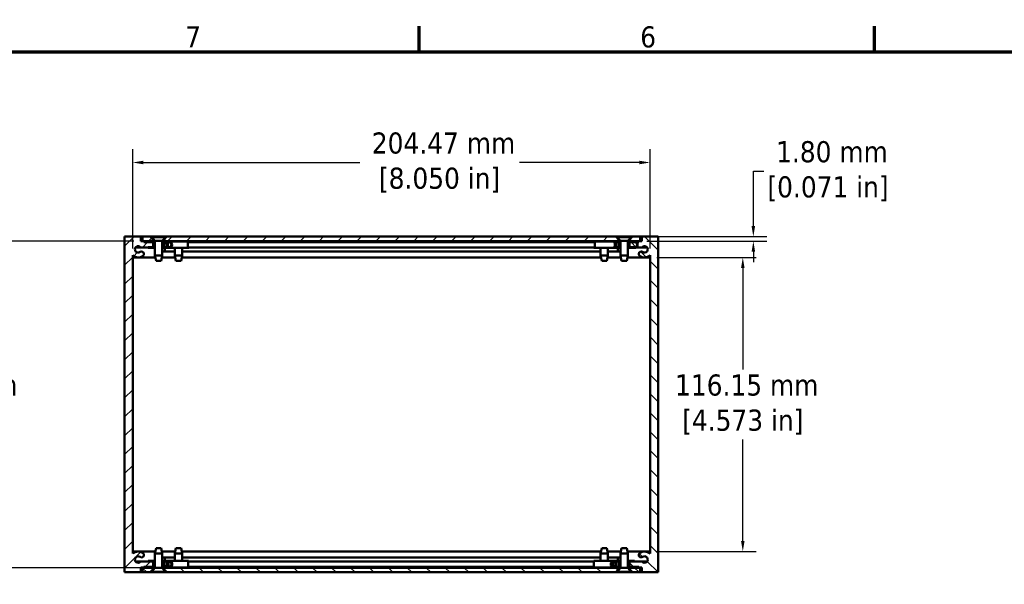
# Model space of a CAD drawing. Header units: millimetres. Extents: x 4 to 1435, y 25 to 906.
# Tile 9 of 18: x 202 to 591, y 679 to 902. Entities that reach past the tile are written whole.
import ezdxf

# ---------------------------------------------------------------- set-up
doc = ezdxf.new("R2010")
doc.units = ezdxf.units.MM
doc.header["$LTSCALE"] = 1.666667
for name, color, linetype, lineweight in [('Border (ANSI)', 7, 'Continuous', 70), ('Dimension (ANSI)', 7, 'Continuous', 25), ('Hatch (ANSI)', 7, 'Continuous', 18), ('Visible (ANSI)', 7, 'Continuous', 50)]:
    doc.layers.add(name, color=color, linetype=linetype, lineweight=lineweight)
doc.styles.add('Note Text (ANSI)', font='tahoma.ttf')
doc.dimstyles.new('Default - mm (ANSI)', dxfattribs={"dimscale": 1.666667, "dimtxt": 5, "dimasz": 2.5, "dimexe": 3.175, "dimexo": 1.6002, "dimgap": 0.8, "dimtad": 0, "dimtih": 1, "dimtoh": 1, "dimrnd": 1e-08, "dimzin": 0, "dimdsep": 46, "dimtxsty": 'Note Text (ANSI)', "dimcen": 0.09, "dimdle": 10, "dimclrd": 256, "dimclre": 256, "dimclrt": 256, "dimadec": 1, "dimazin": 0, "dimtfac": 0.6096, "dimtofl": 0, "dimtmove": 0, "dimatfit": 3, "dimldrblk": 'Filled-1', "dimfxl": 1, "dimtolj": 1, "dimtzin": 0, "dimlwd": -1, "dimlwe": -1, "dimarcsym": 0})
pattern_1 = [(45, (0, 0), (-3.741773, 3.741773), [])]
pattern_2 = [(135, (0, 0), (-3.741773, -3.741773), [])]

# ---------------------------------------------------------------- blocks, each defined once
blk = doc.blocks.new('Borders Default Border')
at = {"layer": 'Border (ANSI)'}
for p, q in [((215.9, 533.4), (215.9, 539.42)), ((323.85, 533.4), (323.85, 539.42))]:
    blk.add_line(p, q, dxfattribs=at)
at = {"layer": 'Border (ANSI)', "flags": 128}
blk.add_lwpolyline([(12.7, 25.4), (12.7, 533.4), (850.9, 533.4), (850.9, 25.4), (12.7, 25.4)], dxfattribs=at)
at = {"layer": 'Border (ANSI)', "char_height": 5, "attachment_point": 7, "style": 'Note Text (ANSI)'}
for s, insert in [('7', (160.38, 534.42)), ('6', (268.28, 534.31))]:
    blk.add_mtext(s, dxfattribs=dict(at, insert=insert))
blk = doc.blocks.new('*D11')
at = {"layer": 'Defpoints', "color": 0, "transparency": 16777216}
for p in [(249.72, 814.09), (171.12, 685.13), (258.92, 685.13)]:
    blk.add_point(p, dxfattribs=at)
at = {"layer": 'Dimension (ANSI)', "transparency": 16777216}
for p, q in [((247.05, 814.09), (165.83, 814.09)), ((171.12, 809.92), (171.12, 763.43)), ((171.12, 689.3), (171.12, 735.79)), ((256.25, 685.13), (165.83, 685.13))]:
    blk.add_line(p, q, dxfattribs=at)
for points in [[(170.43, 809.92), (171.82, 809.92), (171.12, 814.09)], [(170.43, 689.3), (171.82, 689.3), (171.12, 685.13)]]:
    blk.add_solid(points, dxfattribs=at)
at = {"layer": 'Dimension (ANSI)', "transparency": 16777216, "insert": (171.12, 749.61), "char_height": 8.3333, "attachment_point": 5, "style": 'Note Text (ANSI)'}
blk.add_mtext('\\A1; 128.96 mm\\P[5.077 in]', dxfattribs=at)
blk = doc.blocks.new('Filled-1')
at = {"color": 0}
for p, q in [((0, 0), (-1, 0.333)), ((-1, 0.333), (-1, -0.333)), ((-1, 0), (0, 0)), ((-1, -0.333), (0, 0))]:
    blk.add_line(p, q, dxfattribs=at)
at = {"color": 0, "flags": 128}
blk.add_lwpolyline([(-1, -0.333), (0, 0), (-1, 0.333), (-1, -0.333)], dxfattribs=at)
at = {"color": 0}
blk.add_solid([(-1, -0.333), (0, 0), (-1, 0.333), (-1, -0.333)], dxfattribs=at)
blk = doc.blocks.new('*D12')
at = {"layer": 'Defpoints', "color": 0, "transparency": 16777216}
for p in [(451.02, 845.22), (246.55, 808.55), (451.02, 808.55)]:
    blk.add_point(p, dxfattribs=at)
at = {"layer": 'Dimension (ANSI)', "transparency": 16777216}
for p, q in [((246.55, 811.22), (246.55, 850.51)), ((451.02, 811.22), (451.02, 850.51)), ((250.71, 845.22), (336.27, 845.22)), ((446.85, 845.22), (399.4, 845.22))]:
    blk.add_line(p, q, dxfattribs=at)
for points in [[(250.71, 845.91), (250.71, 844.52), (246.55, 845.22)], [(446.85, 845.91), (446.85, 844.52), (451.02, 845.22)]]:
    blk.add_solid(points, dxfattribs=at)
at = {"layer": 'Dimension (ANSI)', "transparency": 16777216, "insert": (367.84, 845.22), "char_height": 8.3333, "attachment_point": 5, "style": 'Note Text (ANSI)'}
blk.add_mtext('\\A1; 204.47 mm\\P[8.050 in]', dxfattribs=at)
blk = doc.blocks.new('*D15')
at = {"layer": 'Defpoints', "color": 0, "transparency": 16777216}
for p in [(447.09, 815.92), (447.09, 814.12), (491.85, 814.12)]:
    blk.add_point(p, dxfattribs=at)
at = {"layer": 'Dimension (ANSI)', "transparency": 16777216}
for p, q in [((491.85, 820.09), (491.85, 841.78)), ((491.85, 841.78), (496.02, 841.78)), ((449.76, 815.92), (497.14, 815.92)), ((449.76, 814.12), (497.14, 814.12)), ((491.85, 809.95), (491.85, 805.79))]:
    blk.add_line(p, q, dxfattribs=at)
for points in [[(491.16, 820.09), (492.55, 820.09), (491.85, 815.92)], [(491.16, 809.95), (492.55, 809.95), (491.85, 814.12)]]:
    blk.add_solid(points, dxfattribs=at)
at = {"layer": 'Dimension (ANSI)', "transparency": 16777216, "insert": (521.36, 841.78), "char_height": 8.3333, "attachment_point": 5, "style": 'Note Text (ANSI)'}
blk.add_mtext('\\A1; 1.80 mm\\P[0.071 in]', dxfattribs=at)
blk = doc.blocks.new('*D20')
at = {"layer": 'Defpoints', "color": 0, "transparency": 16777216}
for p in [(451.02, 807.7), (451.02, 691.55), (487.68, 691.55)]:
    blk.add_point(p, dxfattribs=at)
at = {"layer": 'Dimension (ANSI)', "transparency": 16777216}
for p, q in [((453.68, 807.7), (492.97, 807.7)), ((487.68, 803.53), (487.68, 763.43)), ((487.68, 695.71), (487.68, 735.82)), ((453.68, 691.55), (492.97, 691.55))]:
    blk.add_line(p, q, dxfattribs=at)
for points in [[(486.99, 803.53), (488.38, 803.53), (487.68, 807.7)], [(486.99, 695.71), (488.38, 695.71), (487.68, 691.55)]]:
    blk.add_solid(points, dxfattribs=at)
at = {"layer": 'Dimension (ANSI)', "transparency": 16777216, "insert": (487.68, 749.62), "char_height": 8.3333, "attachment_point": 5, "style": 'Note Text (ANSI)'}
blk.add_mtext('\\A1; 116.15 mm\\P[4.573 in]', dxfattribs=at)

msp = doc.modelspace()

# ---------------------------------------------------------------- hatches: boundary and pattern name
at = {"layer": 'Hatch (ANSI)'}
h = msp.add_hatch(dxfattribs=at)
h.set_pattern_fill('ANSI31', color=256, scale=42.333333, style=0)
h.set_pattern_definition(pattern_1)
h.paths.add_polyline_path([(258.921, 813.709), (258.921, 811.709), (258.921, 811.677), (259.881, 811.677), (259.881, 811.709), (259.881, 813.709)])
edge = h.paths.add_edge_path()
edge.add_line((254.621, 685.541), (254.621, 687.541))
edge.add_line((254.621, 687.541), (254.621, 687.573))
edge.add_line((254.621, 687.573), (252.695, 687.573))
edge.add_line((252.695, 687.573), (249.691, 687.573))
edge.add_ellipse((248.705, 688.373), major_axis=(0.986, -0.8), ratio=1, start_angle=91.65122, end_angle=360, ccw=False)
edge.add_ellipse((250.055, 690.138), major_axis=(-0.579, -0.757), ratio=1, start_angle=0, end_angle=180.00443)
edge.add_ellipse((248.705, 688.373), major_axis=(1.928, 2.522), ratio=1, start_angle=0, end_angle=80.25039)
edge.add_line((246.546, 690.701), (246.546, 808.549))
edge.add_ellipse((248.706, 810.876), major_axis=(-2.16, -2.327), ratio=1, start_angle=0, end_angle=80.27895)
edge.add_ellipse((250.056, 809.111), major_axis=(0.579, -0.757), ratio=1, start_angle=0, end_angle=52.5849)
edge.add_ellipse((250.056, 809.111), major_axis=(0.953, 0), ratio=1, start_angle=0, end_angle=127.40593)
edge.add_ellipse((248.705, 810.877), major_axis=(0.771, -1.009), ratio=1, start_angle=91.64419, end_angle=360, ccw=False)
edge.add_line((249.691, 811.677), (252.696, 811.677))
edge.add_line((252.696, 811.677), (254.621, 811.677))
edge.add_line((254.621, 811.677), (254.621, 811.709))
edge.add_line((254.621, 811.709), (254.621, 813.709))
edge.add_line((254.621, 813.709), (252.696, 813.709))
edge.add_line((252.696, 813.709), (250.991, 813.709))
edge.add_line((250.991, 813.709), (250.991, 814.09))
edge.add_line((250.991, 814.09), (249.721, 814.09))
edge.add_line((249.721, 814.09), (249.721, 815.919))
edge.add_line((249.721, 815.919), (243.371, 815.919))
edge.add_line((243.371, 815.919), (243.371, 683.331))
edge.add_line((243.371, 683.331), (249.721, 683.331))
edge.add_line((249.721, 683.331), (249.721, 685.16))
edge.add_line((249.721, 685.16), (250.991, 685.16))
edge.add_line((250.991, 685.16), (250.991, 685.541))
edge.add_line((250.991, 685.541), (252.695, 685.541))
edge.add_line((252.695, 685.541), (254.621, 685.541))
h.paths.add_polyline_path([(259.881, 685.541), (259.881, 687.541), (259.881, 687.573), (258.921, 687.573), (258.921, 687.541), (258.921, 685.541)])
h = msp.add_hatch(dxfattribs=at)
h.set_pattern_fill('ANSI31', color=256, scale=42.333333, style=0)
h.set_pattern_definition(pattern_1)
h.paths.add_polyline_path([(260.021, 815.919), (258.921, 814.653), (258.921, 814.119), (438.641, 814.119), (438.641, 814.653), (437.541, 815.919)])
h.paths.add_polyline_path([(250.471, 815.919), (250.471, 814.119), (254.621, 814.119), (254.621, 814.653), (253.521, 815.919)])
h.paths.add_polyline_path([(447.091, 814.119), (447.091, 815.919), (444.041, 815.919), (442.941, 814.653), (442.941, 814.119)])
h = msp.add_hatch(dxfattribs=at)
h.set_pattern_fill('ANSI31', color=256, scale=42.333333, angle=105, style=0)
h.set_pattern_definition([(150, (0, 0), (-2.645833, -4.582718), [])])
h.paths.add_polyline_path([(254.771, 813.709), (254.771, 813.965), (252.696, 813.965), (252.696, 813.709), (254.621, 813.709)])
h.paths.add_polyline_path([(255.349, 811.709), (255.349, 811.453), (252.696, 811.453), (252.696, 811.677), (252.696, 811.709), (254.621, 811.709)])
edge = h.paths.add_edge_path()
edge.add_line((258.194, 811.709), (258.194, 811.453))
edge.add_line((258.194, 811.453), (260.846, 811.453))
edge.add_ellipse((260.846, 812.709), major_axis=(0, -1.256), ratio=1, start_angle=0, end_angle=180)
edge.add_line((260.846, 813.965), (258.771, 813.965))
edge.add_line((258.771, 813.965), (258.771, 813.709))
edge.add_line((258.771, 813.709), (258.921, 813.709))
edge.add_line((258.921, 813.709), (259.881, 813.709))
edge.add_line((259.881, 813.709), (260.846, 813.709))
edge.add_ellipse((260.846, 812.709), major_axis=(0, 1), ratio=1, start_angle=180, end_angle=360, ccw=False)
edge.add_line((260.846, 811.709), (259.881, 811.709))
edge.add_line((259.881, 811.709), (258.921, 811.709))
edge.add_line((258.921, 811.709), (258.194, 811.709))
h = msp.add_hatch(dxfattribs=at)
h.set_pattern_fill('ANSI31', color=256, scale=42.333333, angle=75, style=0)
h.set_pattern_definition([(120, (0, 0), (-4.582718, -2.645833), [])])
h.paths.add_polyline_path([(438.791, 813.709), (438.791, 813.965), (436.711, 813.965), (436.711, 813.709), (437.681, 813.709), (438.641, 813.709)])
h.paths.add_polyline_path([(439.369, 811.709), (439.369, 811.453), (436.711, 811.453), (436.711, 811.709), (437.681, 811.709), (438.641, 811.709)])
edge = h.paths.add_edge_path()
edge.add_line((442.214, 811.709), (442.214, 811.453))
edge.add_line((442.214, 811.453), (444.871, 811.453))
edge.add_ellipse((444.871, 812.709), major_axis=(1.258, 0), ratio=0.9987489, start_angle=270, end_angle=304.75582)
edge.add_ellipse((444.871, 812.709), major_axis=(1.258, 0), ratio=0.9987489, start_angle=304.75582, end_angle=412.76054)
edge.add_ellipse((444.871, 812.709), major_axis=(1.258, 0), ratio=0.9987489, start_angle=52.76054, end_angle=90)
edge.add_line((444.871, 813.965), (442.791, 813.965))
edge.add_line((442.791, 813.965), (442.791, 813.709))
edge.add_line((442.791, 813.709), (442.941, 813.709))
edge.add_line((442.941, 813.709), (444.871, 813.709))
edge.add_ellipse((444.871, 812.709), major_axis=(-1.001, 0), ratio=0.9987489, start_angle=90, end_angle=270, ccw=False)
edge.add_line((444.871, 811.709), (442.941, 811.709))
edge.add_line((442.941, 811.709), (442.214, 811.709))
h = msp.add_hatch(dxfattribs=at)
h.set_pattern_fill('ANSI31', color=256, scale=42.333333, angle=90, style=0)
h.set_pattern_definition(pattern_2)
h.paths.add_polyline_path([(438.641, 811.677), (438.641, 811.709), (438.641, 813.709), (437.681, 813.709), (437.681, 811.709), (437.681, 811.677)])
edge = h.paths.add_edge_path()
edge.add_line((442.941, 687.573), (442.941, 687.541))
edge.add_line((442.941, 687.541), (442.941, 685.541))
edge.add_line((442.941, 685.541), (444.866, 685.541))
edge.add_line((444.866, 685.541), (446.571, 685.541))
edge.add_line((446.571, 685.541), (446.571, 685.16))
edge.add_line((446.571, 685.16), (447.841, 685.16))
edge.add_line((447.841, 685.16), (447.841, 683.331))
edge.add_line((447.841, 683.331), (454.191, 683.331))
edge.add_line((454.191, 683.331), (454.191, 815.919))
edge.add_line((454.191, 815.919), (447.841, 815.919))
edge.add_line((447.841, 815.919), (447.841, 814.09))
edge.add_line((447.841, 814.09), (446.571, 814.09))
edge.add_line((446.571, 814.09), (446.571, 813.709))
edge.add_line((446.571, 813.709), (445.632, 813.709))
edge.add_line((445.632, 813.709), (444.871, 813.709))
edge.add_line((444.871, 813.709), (442.941, 813.709))
edge.add_line((442.941, 813.709), (442.941, 811.709))
edge.add_line((442.941, 811.709), (442.941, 811.677))
edge.add_line((442.941, 811.677), (445.588, 811.677))
edge.add_line((445.588, 811.677), (447.871, 811.677))
edge.add_ellipse((448.857, 810.877), major_axis=(-0.986, 0.8), ratio=1, start_angle=91.64419, end_angle=360, ccw=False)
edge.add_ellipse((447.507, 809.111), major_axis=(0.579, 0.757), ratio=1, start_angle=0, end_angle=127.40593)
edge.add_ellipse((447.506, 809.111), major_axis=(-0.952, 0), ratio=1, start_angle=0, end_angle=52.5849)
edge.add_ellipse((448.856, 810.876), major_axis=(-1.929, -2.522), ratio=1, start_angle=0, end_angle=80.27895)
edge.add_line((451.016, 808.549), (451.016, 690.701))
edge.add_ellipse((448.857, 688.373), major_axis=(2.159, 2.328), ratio=1, start_angle=0, end_angle=80.25039)
edge.add_ellipse((447.507, 690.138), major_axis=(-0.579, 0.757), ratio=1, start_angle=0, end_angle=180.00443)
edge.add_ellipse((448.857, 688.373), major_axis=(-0.772, 1.009), ratio=1, start_angle=91.65122, end_angle=360, ccw=False)
edge.add_line((447.871, 687.573), (444.866, 687.573))
edge.add_line((444.866, 687.573), (442.941, 687.573))
h.paths.add_polyline_path([(437.681, 687.573), (437.681, 687.541), (437.681, 685.541), (438.641, 685.541), (438.641, 687.541), (438.641, 687.573)])
h = msp.add_hatch(dxfattribs=at)
h.set_pattern_fill('ANSI31', color=256, scale=42.333333, angle=90, style=0)
h.set_pattern_definition(pattern_2)
h.paths.add_polyline_path([(437.541, 683.331), (438.641, 684.596), (438.641, 685.131), (258.921, 685.131), (258.921, 684.596), (260.021, 683.331)])
h.paths.add_polyline_path([(447.091, 683.331), (447.091, 685.131), (442.941, 685.131), (442.941, 684.596), (444.041, 683.331)])
h.paths.add_polyline_path([(250.471, 685.131), (250.471, 683.331), (253.521, 683.331), (254.621, 684.596), (254.621, 685.131)])
h = msp.add_hatch(dxfattribs=at)
h.set_pattern_fill('ANSI31', color=256, scale=42.333333, angle=-15, style=0)
h.set_pattern_definition([(30, (0, 0), (-2.645833, 4.582718), [])])
h.paths.add_polyline_path([(254.771, 685.284), (254.771, 685.541), (254.621, 685.541), (252.695, 685.541), (252.695, 685.284)])
h.paths.add_polyline_path([(255.349, 687.541), (255.349, 687.797), (252.695, 687.797), (252.695, 687.573), (252.695, 687.541), (254.621, 687.541)])
edge = h.paths.add_edge_path()
edge.add_line((258.194, 687.541), (258.194, 687.797))
edge.add_line((258.194, 687.797), (260.847, 687.797))
edge.add_ellipse((260.847, 686.541), major_axis=(1.256, 0), ratio=0.9998411, start_angle=270, end_angle=450, ccw=False)
edge.add_line((260.847, 685.284), (258.771, 685.284))
edge.add_line((258.771, 685.284), (258.771, 685.541))
edge.add_line((258.771, 685.541), (258.921, 685.541))
edge.add_line((258.921, 685.541), (259.881, 685.541))
edge.add_line((259.881, 685.541), (260.847, 685.541))
edge.add_ellipse((260.847, 686.541), major_axis=(-1, 0), ratio=0.9998411, start_angle=90, end_angle=270)
edge.add_line((260.847, 687.541), (259.881, 687.541))
edge.add_line((259.881, 687.541), (258.921, 687.541))
edge.add_line((258.921, 687.541), (258.194, 687.541))
h = msp.add_hatch(dxfattribs=at)
h.set_pattern_fill('ANSI31', color=256, scale=42.333333, angle=15, style=0)
h.set_pattern_definition([(60, (0, 0), (-4.582718, 2.645833), [])])
h.paths.add_polyline_path([(442.791, 685.541), (442.791, 685.284), (444.866, 685.284), (444.866, 685.541), (442.941, 685.541)])
h.paths.add_polyline_path([(442.214, 687.541), (442.214, 687.797), (444.866, 687.797), (444.866, 687.573), (444.866, 687.541), (442.941, 687.541)])
edge = h.paths.add_edge_path()
edge.add_line((439.369, 687.541), (439.369, 687.797))
edge.add_line((439.369, 687.797), (436.716, 687.797))
edge.add_ellipse((436.716, 686.541), major_axis=(0, 1.256), ratio=1, start_angle=0, end_angle=180)
edge.add_line((436.716, 685.284), (438.791, 685.284))
edge.add_line((438.791, 685.284), (438.791, 685.541))
edge.add_line((438.791, 685.541), (438.641, 685.541))
edge.add_line((438.641, 685.541), (437.681, 685.541))
edge.add_line((437.681, 685.541), (436.716, 685.541))
edge.add_ellipse((436.716, 686.541), major_axis=(0, -1), ratio=1, start_angle=180, end_angle=360, ccw=False)
edge.add_line((436.716, 687.541), (437.681, 687.541))
edge.add_line((437.681, 687.541), (438.641, 687.541))
edge.add_line((438.641, 687.541), (439.369, 687.541))

# ---------------------------------------------------------------- linework, layer by layer
at = {"layer": 'Visible (ANSI)'}
for p, q in [((249.721, 815.919), (243.371, 815.919)), ((243.371, 815.919), (243.371, 683.331)), ((249.721, 814.09), (249.721, 815.919)), ((249.721, 815.919), (250.471, 815.919)), ((250.471, 814.119), (249.721, 814.119)), ((250.991, 814.09), (249.721, 814.09)), ((250.471, 815.919), (250.471, 814.119)), ((253.521, 815.919), (250.471, 815.919)), ((250.471, 814.119), (254.621, 814.119)), ((250.991, 813.709), (250.991, 814.09)), ((250.991, 814.09), (255.349, 814.09)), ((254.621, 813.709), (250.991, 813.709)), ((254.771, 813.965), (252.696, 813.965)), ((252.696, 813.965), (252.696, 813.709)), ((252.696, 813.709), (254.771, 813.709)), ((254.621, 814.653), (253.521, 815.919)), ((253.521, 815.919), (254.057, 815.919)), ((254.057, 815.919), (259.486, 815.919)), ((254.057, 815.919), (254.057, 815.757)), ((254.057, 815.757), (259.486, 815.757)), ((255.349, 814.217), (254.057, 815.757)), ((254.621, 814.119), (254.621, 814.653)), ((254.983, 814.653), (254.621, 814.653)), ((255.349, 814.119), (254.621, 814.119)), ((254.621, 811.677), (254.621, 813.709)), ((254.771, 813.709), (254.771, 813.965)), ((254.771, 813.965), (255.349, 813.965)), ((255.349, 813.709), (254.771, 813.709)), ((255.349, 814.217), (258.194, 814.217)), ((255.349, 814.217), (255.349, 808.502)), ((258.194, 814.217), (259.486, 815.757)), ((258.194, 814.217), (258.194, 808.502)), ((258.921, 814.119), (258.194, 814.119)), ((258.194, 814.09), (263.221, 814.09)), ((258.194, 813.965), (258.771, 813.965)), ((258.771, 813.709), (258.194, 813.709)), ((258.921, 814.653), (258.56, 814.653)), ((260.846, 813.965), (258.771, 813.965)), ((258.771, 813.965), (258.771, 813.709)), ((258.771, 813.709), (260.846, 813.709)), ((260.021, 815.919), (258.921, 814.653)), ((258.921, 814.653), (258.921, 814.119)), ((258.921, 814.119), (438.641, 814.119)), ((258.921, 813.709), (258.921, 811.677)), ((259.881, 813.709), (258.921, 813.709)), ((259.486, 815.919), (259.486, 815.757)), ((259.486, 815.919), (260.021, 815.919)), ((259.881, 811.677), (259.881, 813.709)), ((437.541, 815.919), (260.021, 815.919)), ((260.846, 813.965), (268.384, 813.965)), ((263.221, 814.119), (263.221, 813.965)), ((266.066, 814.119), (266.066, 813.965)), ((266.066, 814.09), (431.496, 814.09)), ((268.384, 813.965), (268.746, 813.965)), ((268.434, 813.709), (268.384, 813.709)), ((268.434, 813.709), (429.116, 813.709)), ((268.746, 813.965), (268.746, 813.709)), ((428.833, 813.965), (429.161, 813.965)), ((428.833, 813.709), (428.833, 813.965)), ((429.161, 813.709), (429.116, 813.709)), ((429.161, 813.965), (436.525, 813.965)), ((431.496, 814.119), (431.496, 813.965)), ((434.341, 814.119), (434.341, 813.965)), ((434.341, 814.09), (439.369, 814.09)), ((436.711, 813.965), (436.525, 813.965)), ((436.525, 813.965), (436.525, 813.709)), ((436.711, 813.709), (436.525, 813.709)), ((438.791, 813.965), (436.711, 813.965)), ((436.711, 813.965), (436.711, 813.709)), ((436.711, 813.709), (438.791, 813.709)), ((438.641, 814.653), (437.541, 815.919)), ((437.541, 815.919), (438.077, 815.919)), ((438.641, 813.709), (437.681, 813.709)), ((437.681, 813.709), (437.681, 811.677)), ((438.077, 815.919), (443.506, 815.919)), ((438.077, 815.919), (438.077, 815.757)), ((438.077, 815.757), (443.506, 815.757)), ((439.369, 814.217), (438.077, 815.757)), ((438.641, 814.119), (438.641, 814.653)), ((439.003, 814.653), (438.641, 814.653)), ((439.369, 814.119), (438.641, 814.119)), ((438.641, 811.677), (438.641, 813.709)), ((438.791, 813.709), (438.791, 813.965)), ((438.791, 813.965), (439.369, 813.965)), ((439.369, 813.709), (438.791, 813.709)), ((439.369, 814.217), (442.214, 814.217)), ((439.369, 814.217), (439.369, 808.502)), ((442.214, 814.217), (443.506, 815.757)), ((442.214, 814.217), (442.214, 808.502)), ((442.941, 814.119), (442.214, 814.119)), ((442.214, 814.09), (446.571, 814.09)), ((442.214, 813.965), (442.791, 813.965)), ((442.791, 813.709), (442.214, 813.709)), ((442.941, 814.653), (442.58, 814.653)), ((444.871, 813.965), (442.791, 813.965)), ((442.791, 813.965), (442.791, 813.709)), ((442.791, 813.709), (444.871, 813.709)), ((444.041, 815.919), (442.941, 814.653)), ((442.941, 814.653), (442.941, 814.119)), ((442.941, 814.119), (447.091, 814.119)), ((446.571, 813.709), (442.941, 813.709)), ((442.941, 813.709), (442.941, 811.677)), ((443.506, 815.919), (443.506, 815.757)), ((443.506, 815.919), (444.041, 815.919)), ((447.091, 815.919), (444.041, 815.919)), ((447.841, 814.09), (446.571, 814.09)), ((446.571, 814.09), (446.571, 813.709)), ((447.091, 814.119), (447.091, 815.919)), ((447.091, 815.919), (447.841, 815.919)), ((447.841, 814.119), (447.091, 814.119)), ((454.191, 815.919), (447.841, 815.919)), ((447.841, 815.919), (447.841, 814.09)), ((454.191, 683.331), (454.191, 815.919)), ((247.719, 811.677), (249.691, 811.677)), ((249.691, 811.677), (254.621, 811.677)), ((255.349, 811.709), (252.696, 811.709)), ((252.696, 811.709), (252.696, 811.453)), ((252.696, 811.453), (255.349, 811.453)), ((260.846, 811.709), (258.194, 811.709)), ((258.194, 811.453), (260.846, 811.453)), ((258.194, 810.064), (263.221, 810.064)), ((258.921, 811.677), (259.881, 811.677)), ((259.246, 811.453), (259.246, 810.064)), ((260.846, 811.453), (268.384, 811.453)), ((263.221, 811.453), (263.221, 808.502)), ((266.066, 811.453), (266.066, 808.502)), ((266.066, 810.064), (431.496, 810.064)), ((268.384, 811.709), (268.434, 811.709)), ((268.746, 811.453), (268.384, 811.453)), ((268.434, 811.677), (429.116, 811.677)), ((268.746, 811.677), (268.746, 811.453)), ((428.833, 811.453), (428.833, 811.677)), ((429.161, 811.453), (428.833, 811.453)), ((429.116, 811.709), (429.161, 811.709)), ((429.161, 811.453), (436.525, 811.453)), ((431.496, 811.453), (431.496, 808.502)), ((434.341, 811.453), (434.341, 808.502)), ((434.341, 810.064), (439.369, 810.064)), ((436.711, 811.709), (436.525, 811.709)), ((436.525, 811.709), (436.525, 811.453)), ((436.711, 811.453), (436.525, 811.453)), ((439.369, 811.709), (436.711, 811.709)), ((436.711, 811.709), (436.711, 811.453)), ((436.711, 811.453), (439.369, 811.453)), ((437.681, 811.677), (438.641, 811.677)), ((438.316, 810.064), (438.316, 811.453)), ((444.871, 811.709), (442.214, 811.709)), ((442.214, 811.453), (444.871, 811.453)), ((442.941, 811.677), (447.871, 811.677)), ((447.871, 811.677), (449.843, 811.677)), ((246.546, 690.701), (246.546, 808.549)), ((246.546, 807.701), (255.508, 807.701)), ((255.349, 808.502), (258.194, 808.502)), ((255.768, 806.394), (255.349, 808.502)), ((257.774, 806.394), (255.768, 806.394)), ((257.774, 806.394), (258.194, 808.502)), ((258.034, 807.701), (263.38, 807.701)), ((263.221, 808.502), (266.066, 808.502)), ((263.64, 806.394), (263.221, 808.502)), ((265.647, 806.394), (263.64, 806.394)), ((265.647, 806.394), (266.066, 808.502)), ((265.907, 807.701), (431.655, 807.701)), ((431.496, 808.502), (434.341, 808.502)), ((431.915, 806.394), (431.496, 808.502)), ((433.922, 806.394), (431.915, 806.394)), ((433.922, 806.394), (434.341, 808.502)), ((434.182, 807.701), (439.528, 807.701)), ((439.369, 808.502), (442.214, 808.502)), ((439.788, 806.394), (439.369, 808.502)), ((441.794, 806.394), (439.788, 806.394)), ((441.794, 806.394), (442.214, 808.502)), ((442.054, 807.701), (451.016, 807.701)), ((451.016, 808.549), (451.016, 690.701)), ((255.768, 692.856), (255.349, 690.748)), ((255.768, 692.856), (257.774, 692.856)), ((257.774, 692.856), (258.194, 690.748)), ((263.64, 692.856), (263.221, 690.748)), ((263.64, 692.856), (265.647, 692.856)), ((265.647, 692.856), (266.066, 690.748)), ((431.915, 692.856), (431.496, 690.748)), ((431.915, 692.856), (433.922, 692.856)), ((433.922, 692.856), (434.341, 690.748)), ((439.788, 692.856), (439.369, 690.748)), ((439.788, 692.856), (441.794, 692.856)), ((441.794, 692.856), (442.214, 690.748)), ((246.546, 691.548), (255.508, 691.548)), ((258.194, 690.748), (255.349, 690.748)), ((255.349, 685.033), (255.349, 690.748)), ((258.034, 691.548), (263.38, 691.548)), ((258.194, 685.033), (258.194, 690.748)), ((258.194, 689.186), (263.221, 689.186)), ((259.246, 689.186), (259.246, 687.797)), ((266.066, 690.748), (263.221, 690.748)), ((263.221, 687.797), (263.221, 690.748)), ((265.907, 691.548), (431.655, 691.548)), ((266.066, 687.797), (266.066, 690.748)), ((266.066, 689.186), (431.496, 689.186)), ((434.341, 690.748), (431.496, 690.748)), ((431.496, 687.797), (431.496, 690.748)), ((434.182, 691.548), (439.528, 691.548)), ((434.341, 687.797), (434.341, 690.748)), ((434.341, 689.186), (439.369, 689.186)), ((438.316, 687.797), (438.316, 689.186)), ((442.214, 690.748), (439.369, 690.748)), ((439.369, 685.033), (439.369, 690.748)), ((442.054, 691.548), (451.016, 691.548)), ((442.214, 685.033), (442.214, 690.748)), ((247.719, 687.573), (249.691, 687.573)), ((254.621, 687.573), (249.691, 687.573)), ((249.721, 683.331), (249.721, 685.16)), ((249.721, 685.16), (250.991, 685.16)), ((249.721, 685.131), (250.471, 685.131)), ((250.471, 685.131), (250.471, 683.331)), ((254.621, 685.131), (250.471, 685.131)), ((250.991, 685.16), (250.991, 685.541)), ((250.991, 685.541), (254.621, 685.541)), ((250.991, 685.16), (255.349, 685.16)), ((255.349, 687.797), (252.695, 687.797)), ((252.695, 687.797), (252.695, 687.541)), ((252.695, 687.541), (255.349, 687.541)), ((254.771, 685.541), (252.695, 685.541)), ((252.695, 685.541), (252.695, 685.284)), ((252.695, 685.284), (254.771, 685.284)), ((255.349, 685.033), (254.057, 683.493)), ((254.621, 685.541), (254.621, 687.573)), ((254.621, 684.596), (254.621, 685.131)), ((254.621, 685.131), (255.349, 685.131)), ((254.771, 685.284), (254.771, 685.541)), ((254.771, 685.541), (255.349, 685.541)), ((255.349, 685.284), (254.771, 685.284)), ((258.194, 685.033), (255.349, 685.033)), ((260.847, 687.797), (258.194, 687.797)), ((258.194, 687.541), (260.847, 687.541)), ((258.194, 685.541), (258.771, 685.541)), ((258.771, 685.284), (258.194, 685.284)), ((258.194, 685.16), (263.221, 685.16)), ((258.194, 685.131), (258.921, 685.131)), ((258.194, 685.033), (259.486, 683.493)), ((260.847, 685.541), (258.771, 685.541)), ((258.771, 685.541), (258.771, 685.284)), ((258.771, 685.284), (260.847, 685.284)), ((259.881, 687.573), (258.921, 687.573)), ((258.921, 687.573), (258.921, 685.541)), ((258.921, 685.541), (259.881, 685.541)), ((438.641, 685.131), (258.921, 685.131)), ((258.921, 685.131), (258.921, 684.596)), ((259.881, 685.541), (259.881, 687.573)), ((260.915, 687.797), (260.847, 687.797)), ((260.915, 685.284), (260.847, 685.284)), ((268.512, 687.797), (260.915, 687.797)), ((268.512, 685.284), (260.915, 685.284)), ((263.221, 685.131), (263.221, 685.284)), ((266.066, 685.131), (266.066, 685.284)), ((266.066, 685.16), (431.496, 685.16)), ((268.512, 687.797), (268.624, 687.797)), ((268.526, 687.541), (268.512, 687.541)), ((268.512, 685.541), (268.526, 685.541)), ((268.624, 685.284), (268.512, 685.284)), ((268.526, 687.573), (428.802, 687.573)), ((268.526, 685.541), (428.801, 685.541)), ((268.624, 687.797), (268.624, 687.573)), ((268.624, 685.541), (268.624, 685.284)), ((436.675, 687.797), (428.831, 687.797)), ((436.675, 685.284), (428.831, 685.284)), ((431.496, 685.131), (431.496, 685.284)), ((434.341, 685.131), (434.341, 685.284)), ((434.341, 685.16), (439.369, 685.16)), ((436.675, 687.797), (436.716, 687.797)), ((436.716, 685.284), (436.675, 685.284)), ((439.369, 687.797), (436.716, 687.797)), ((436.716, 687.541), (439.369, 687.541)), ((438.791, 685.541), (436.716, 685.541)), ((436.716, 685.284), (438.791, 685.284)), ((437.681, 687.573), (437.681, 685.541)), ((438.641, 687.573), (437.681, 687.573)), ((437.681, 685.541), (438.641, 685.541)), ((439.369, 685.033), (438.077, 683.493)), ((438.641, 685.541), (438.641, 687.573)), ((438.641, 684.596), (438.641, 685.131)), ((438.641, 685.131), (439.369, 685.131)), ((438.791, 685.284), (438.791, 685.541)), ((438.791, 685.541), (439.369, 685.541)), ((439.369, 685.284), (438.791, 685.284)), ((442.214, 685.033), (439.369, 685.033)), ((444.866, 687.797), (442.214, 687.797)), ((442.214, 687.541), (444.866, 687.541)), ((442.214, 685.541), (442.791, 685.541)), ((442.791, 685.284), (442.214, 685.284)), ((442.214, 685.16), (446.571, 685.16)), ((442.214, 685.131), (442.941, 685.131)), ((442.214, 685.033), (443.506, 683.493)), ((442.791, 685.541), (442.791, 685.284)), ((444.866, 685.541), (442.791, 685.541)), ((442.791, 685.284), (444.866, 685.284)), ((442.941, 687.573), (442.941, 685.541)), ((447.871, 687.573), (442.941, 687.573)), ((442.941, 685.541), (446.571, 685.541)), ((447.091, 685.131), (442.941, 685.131)), ((442.941, 685.131), (442.941, 684.596)), ((444.866, 687.541), (444.866, 687.797)), ((444.866, 685.284), (444.866, 685.541)), ((446.571, 685.541), (446.571, 685.16)), ((446.571, 685.16), (447.841, 685.16)), ((447.091, 683.331), (447.091, 685.131)), ((447.091, 685.131), (447.841, 685.131)), ((447.841, 685.16), (447.841, 683.331)), ((447.871, 687.573), (449.843, 687.573)), ((243.371, 683.331), (249.721, 683.331)), ((250.471, 683.331), (249.721, 683.331)), ((250.471, 683.331), (253.521, 683.331)), ((253.521, 683.331), (254.621, 684.596)), ((254.057, 683.331), (253.521, 683.331)), ((259.486, 683.493), (254.057, 683.493)), ((254.057, 683.331), (254.057, 683.493)), ((259.486, 683.331), (254.057, 683.331)), ((254.621, 684.596), (254.983, 684.596)), ((258.56, 684.596), (258.921, 684.596)), ((258.921, 684.596), (260.021, 683.331)), ((259.486, 683.331), (259.486, 683.493)), ((260.021, 683.331), (259.486, 683.331)), ((260.021, 683.331), (437.541, 683.331)), ((437.541, 683.331), (438.641, 684.596)), ((438.077, 683.331), (437.541, 683.331)), ((443.506, 683.493), (438.077, 683.493)), ((438.077, 683.331), (438.077, 683.493)), ((443.506, 683.331), (438.077, 683.331)), ((438.641, 684.596), (439.003, 684.596)), ((442.58, 684.596), (442.941, 684.596)), ((442.941, 684.596), (444.041, 683.331)), ((443.506, 683.331), (443.506, 683.493)), ((444.041, 683.331), (443.506, 683.331)), ((444.041, 683.331), (447.091, 683.331)), ((447.841, 683.331), (447.091, 683.331)), ((447.841, 683.331), (454.191, 683.331))]:
    msp.add_line(p, q, dxfattribs=at)
for centre, radius, start, end in [((260.846, 812.709), 1.256, 270, 90), ((260.846, 812.709), 1, 270, 90), ((248.705, 810.877), 1.27, 39.05012, 307.40593), ((250.056, 809.111), 0.953, 0, 127.40593), ((447.507, 809.111), 0.953, 52.59407, 180), ((448.857, 810.877), 1.27, 232.59407, 140.94988), ((248.706, 810.876), 3.175, 227.13615, 307.4151), ((250.056, 809.111), 0.952, 307.4151, 0), ((447.506, 809.111), 0.952, 180, 232.5849), ((448.856, 810.876), 3.175, 232.5849, 312.86385), ((248.705, 688.373), 3.175, 52.59847, 132.84886), ((248.705, 688.373), 1.27, 52.5941, 320.94287), ((250.055, 690.138), 0.953, 232.59404, 52.59847), ((447.507, 690.138), 0.953, 127.40153, 307.40596), ((448.857, 688.373), 3.175, 47.15114, 127.40153), ((448.857, 688.373), 1.27, 219.05713, 127.4059), ((436.716, 686.541), 1.256, 90, 270), ((436.716, 686.541), 1, 90, 270)]:
    msp.add_arc(centre, radius, start, end, dxfattribs=at)
for centre, major_axis, ratio, start_param, end_param in [((260.542, 812.709), (0, -1.256), 0.0443544, 3.7915438, 5.6332342), ((268.384, 812.709), (0, -1.256), 0.0443544, 3.1415927, 6.2831853), ((268.384, 812.709), (0, 1), 0.0443544, 0, 3.1415927), ((429.161, 812.709), (0, 1.256), 0.0403204, 3.1415927, 6.2831853), ((429.161, 812.709), (0, -1), 0.0403204, 0, 3.1415927), ((437.005, 812.709), (0, 1.256), 0.0403204, 3.7915438, 5.6332342), ((444.871, 812.709), (1.258, 0), 0.9987489, 4.712389, 7.8539816), ((444.871, 812.709), (-1.001, 0), 0.9987489, 1.5707963, 4.712389), ((260.663, 686.541), (0, -1.256), 0.0137393, 3.7915438, 5.6332342), ((260.847, 686.541), (1.256, 0), 0.9998411, 4.712389, 7.8539816), ((260.847, 686.541), (-1, 0), 0.9998411, 1.5707963, 4.712389), ((260.915, 686.541), (0, -1.256), 0.9998411, 0, 3.1415927), ((268.512, 686.541), (0, -1.256), 0.0137393, 3.1415926, 6.2831853), ((268.512, 686.541), (0, 1), 0.0137393, 0, 3.1415927), ((428.831, 686.541), (0, 1.256), 0.0405996, 0, 3.1415927), ((436.675, 686.541), (0, 1.256), 0.0405996, 0.6533748, 2.4882178), ((436.675, 686.541), (0, 1), 0.0405996, 0.0429352, 3.0986575), ((436.675, 686.541), (0, 1.256), 0.0405996, 0, 0.0341774), ((436.675, 686.541), (0, -1.256), 0.0405996, 6.2490079, 6.2831853)]:
    msp.add_ellipse(centre, major_axis=major_axis, ratio=ratio, start_param=start_param, end_param=end_param, dxfattribs=at)

# ---------------------------------------------------------------- block references
at = {"xscale": 1.666666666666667, "yscale": 1.666666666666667, "zscale": 1.666666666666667}
msp.add_blockref('Borders Default Border', (0, 0), dxfattribs=at)

# ---------------------------------------------------------------- dimensions: what is measured, and where the dimension line sits
at = {"layer": 'Dimension (ANSI)'}
dim = msp.add_linear_dim(base=(451.016, 845.216), p1=(246.546, 808.549), p2=(451.016, 808.549), text=' <> mm\\X[8.050 in]', dimstyle='Default - mm (ANSI)', override={"dimtih": 0, "dimtoh": 0, "dimdec": 2, "dimpost": '', "dimtp": 0, "dimtm": 0, "dimtdec": 2, "dimatfit": 1}, dxfattribs=at)
dim.commit()
dim.dimension.update_dxf_attribs({"geometry": '*D12', "text_midpoint": (367.835, 845.216), "dimtype": 160})
for base, p1, p2, angle, text, picture, middle in [((491.851, 814.119), (447.091, 815.919), (447.091, 814.119), 90, ' <> mm\\X[0.071 in]', '*D15', (521.355, 841.782)), ((171.121, 685.131), (249.721, 814.09), (258.921, 685.131), 90, ' <> mm\\X[5.077 in]', '*D11', (171.121, 749.61)), ((487.683, 691.548), (451.016, 807.701), (451.016, 691.548), 270, ' <> mm\\X[4.573 in]', '*D20', (487.683, 749.624))]:
    dim = msp.add_linear_dim(base=base, p1=p1, p2=p2, angle=angle, text=text, dimstyle='Default - mm (ANSI)', override={"dimdec": 2, "dimpost": '', "dimtp": 0, "dimtm": 0, "dimtdec": 2, "dimatfit": 1}, dxfattribs=at)
    dim.commit()
    dim.dimension.update_dxf_attribs({"geometry": picture, "text_midpoint": middle, "dimtype": 160})

doc.saveas('drawing.dxf')
